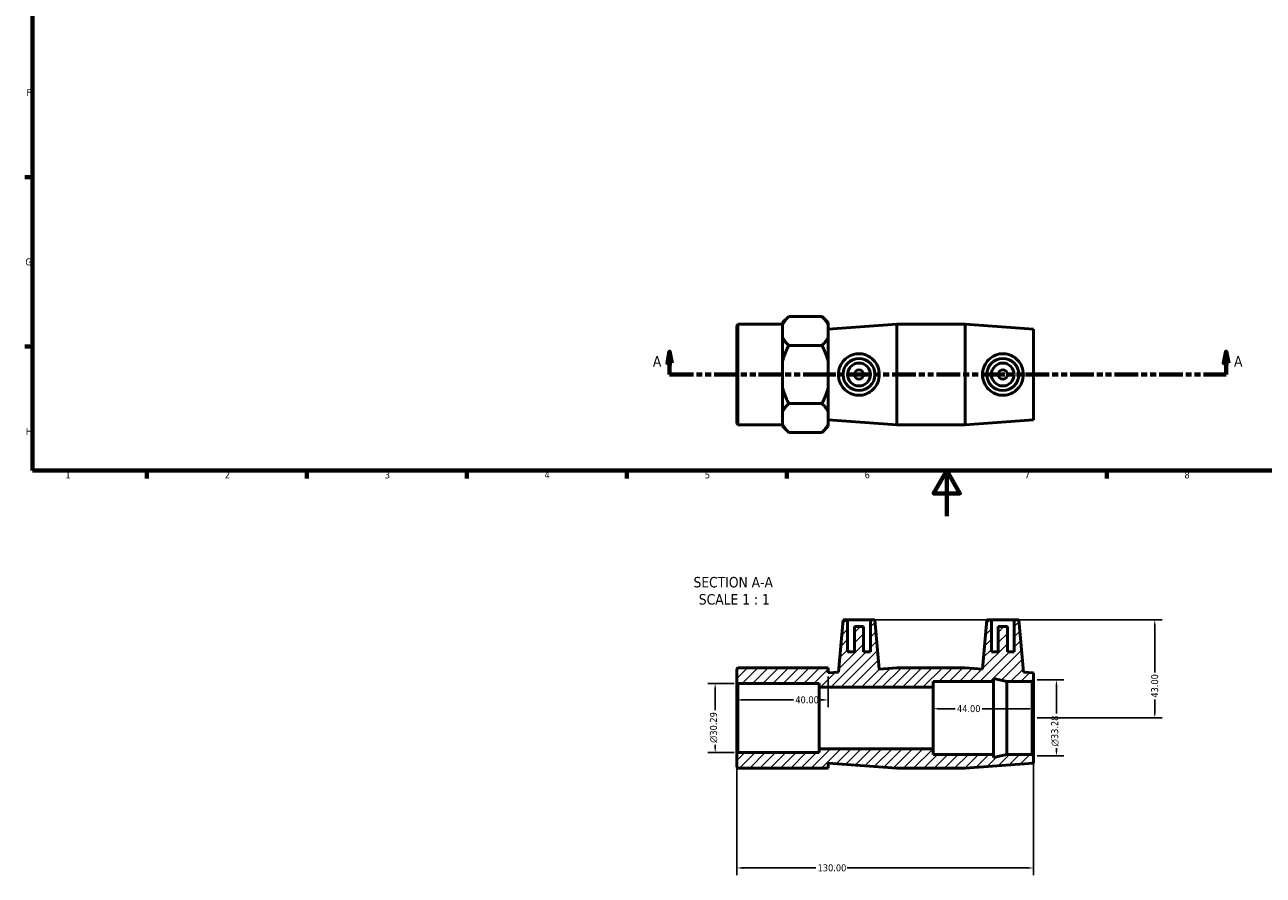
# Model space of a CAD drawing. Header units: millimetres. Extents: x 0 to 904, y -157 to 594.
# Tile 1 of 3: x 17 to 559, y -157 to 215. Entities that reach past the tile are written whole.
import ezdxf

# ---------------------------------------------------------------- set-up
doc = ezdxf.new("R2010")
doc.units = ezdxf.units.MM
doc.linetypes.add('DOUBLE_DASH_CHAIN', pattern=[1.2403, 0.6614, -0.0827, 0.1654, -0.0827, 0.1654, -0.0827])
for name, color, linetype, lineweight in [('Border (ANSI)', 7, 'Continuous', 70), ('Dimension (ANSI)', 7, 'Continuous', 25), ('Hatch (ANSI)', 7, 'Continuous', 18), ('Section Line (ANSI)', 7, 'DOUBLE_DASH_CHAIN', 70), ('Symbol (ANSI)', 7, 'Continuous', 25), ('Visible (ANSI)', 7, 'Continuous', 50)]:
    doc.layers.add(name, color=color, linetype=linetype, lineweight=lineweight)
doc.styles.add('Label Text (ANSI)', font='tahoma.ttf')
doc.styles.add('Note Text (ANSI)', font='tahoma.ttf')
doc.dimstyles.new('Default - mm (ANSI)', dxfattribs={"dimtxt": 3.048, "dimasz": 2.5, "dimexe": 3.175, "dimexo": 1.6002, "dimgap": 0.8, "dimtad": 0, "dimtoh": 1, "dimrnd": 1e-08, "dimzin": 4, "dimdsep": 46, "dimtxsty": 'Note Text (ANSI)', "dimcen": 0.09, "dimdle": 10, "dimclrd": 256, "dimclre": 256, "dimclrt": 256, "dimadec": 1, "dimazin": 1, "dimtfac": 1, "dimtofl": 0, "dimtmove": 0, "dimatfit": 3, "dimfxl": 1, "dimtolj": 1, "dimtzin": 4, "dimlwd": -1, "dimlwe": -1, "dimarcsym": 0})

# ---------------------------------------------------------------- blocks, each defined once
blk = doc.blocks.new('Borders Default Border')
at = {"layer": 'Border (ANSI)'}
for p, q in [((20, 148.5), (16.55, 148.5)), ((20, 74.25), (16.55, 74.25)), ((70.08, 20), (70.08, 16.55)), ((140.17, 20), (140.17, 16.55)), ((210.25, 20), (210.25, 16.55)), ((280.33, 20), (280.33, 16.55)), ((350.42, 20), (350.42, 16.55)), ((490.58, 20), (490.58, 16.55))]:
    blk.add_line(p, q, dxfattribs=at)
at = {"layer": 'Border (ANSI)', "flags": 128}
for points in [[(20, 20), (20, 574), (821, 574), (821, 20), (20, 20)], [(420.5, 0), (420.5, 20), (414.73, 10), (426.27, 10), (420.5, 20)]]:
    blk.add_lwpolyline(points, dxfattribs=at)
at = {"layer": 'Border (ANSI)', "color": 230, "true_color": 0xff0080, "char_height": 3.05, "attachment_point": 7, "style": 'Note Text (ANSI)'}
for s, insert in [('F', (17.29, 184.1)), ('G', (16.81, 109.79)), ('H', (16.97, 35.6)), ('1', (34.35, 16.55)), ('2', (104.2, 16.55)), ('3', (174.26, 16.49)), ('4', (244.23, 16.55)), ('5', (314.48, 16.49)), ('6', (384.49, 16.49)), ('7', (454.6, 16.55)), ('8', (524.63, 16.48))]:
    blk.add_mtext(s, dxfattribs=dict(at, insert=insert))
blk = doc.blocks.new('2dTransSection0')
at = {"layer": 'Section Line (ANSI)', "linetype": 'Continuous'}
for p, q in [((299.08, 72.06), (298.08, 67.06)), ((299.08, 67.06), (299.08, 72.06)), ((300.08, 67.06), (299.08, 72.06)), ((542.85, 72.06), (541.85, 67.06)), ((542.85, 67.06), (542.85, 72.06)), ((543.85, 67.06), (542.85, 72.06)), ((298.08, 67.06), (300.08, 67.06)), ((299.08, 62.06), (299.08, 67.06)), ((541.85, 67.06), (543.85, 67.06)), ((542.85, 62.06), (542.85, 67.06)), ((299.08, 62.06), (308.97, 62.06)), ((532.96, 62.06), (542.85, 62.06))]:
    blk.add_line(p, q, dxfattribs=at)
at = {"layer": 'Section Line (ANSI)', "linetype": 'DOUBLE_DASH_CHAIN', "ltscale": 15.71387}
blk.add_line((299.08, 62.06), (542.85, 62.06), dxfattribs=at)
at = {"layer": 'Section Line (ANSI)', "linetype": 'Continuous', "flags": 128}
for points in [[(300.08, 67.06), (299.08, 72.06), (298.08, 67.06), (300.08, 67.06)], [(543.85, 67.06), (542.85, 72.06), (541.85, 67.06), (543.85, 67.06)]]:
    blk.add_lwpolyline(points, dxfattribs=at)
at = {"layer": 'Section Line (ANSI)'}
for points in [[(300.08, 67.06), (299.08, 72.06), (298.08, 67.06), (300.08, 67.06)], [(543.85, 67.06), (542.85, 72.06), (541.85, 67.06), (543.85, 67.06)]]:
    blk.add_solid(points, dxfattribs=at)
at = {"layer": 'Section Line (ANSI)', "char_height": 4.57, "attachment_point": 7, "style": 'Label Text (ANSI)'}
for insert in [(291.72, 65.56), (546.32, 65.56)]:
    blk.add_mtext('A', dxfattribs=dict(at, insert=insert))
blk = doc.blocks.new('*D7')
at = {"layer": 'Defpoints', "color": 0, "transparency": 16777216}
for p in [(329.01, -73.24), (319.01, -103.54), (329.01, -103.54)]:
    blk.add_point(p, dxfattribs=at)
at = {"layer": 'Dimension (ANSI)', "transparency": 16777216}
for p, q in [((327.41, -73.24), (315.84, -73.24)), ((319.01, -75.74), (319.01, -84.95)), ((319.01, -101.04), (319.01, -100.09)), ((327.41, -103.54), (315.84, -103.54))]:
    blk.add_line(p, q, dxfattribs=at)
for points in [[(318.59, -75.74), (319.43, -75.74), (319.01, -73.24)], [(318.59, -101.04), (319.43, -101.04), (319.01, -103.54)]]:
    blk.add_solid(points, dxfattribs=at)
at = {"layer": 'Dimension (ANSI)', "color": 230, "true_color": 0xff0080, "transparency": 16777216, "insert": (316.72, -99.29), "char_height": 3.048, "attachment_point": 1, "rotation": 90, "style": 'Note Text (ANSI)'}
blk.add_mtext('\\A1;\\fAIGDT|b0|i0;\\H3.0480;\\ln\\fTahoma|b0|i0;\\H3.0480;30.29', dxfattribs=at)
blk = doc.blocks.new('*D8')
at = {"layer": 'Defpoints', "color": 0, "transparency": 16777216}
for p in [(328.53, -104.02), (458.53, -105.03), (328.53, -154.09)]:
    blk.add_point(p, dxfattribs=at)
at = {"layer": 'Dimension (ANSI)', "transparency": 16777216}
for p, q in [((328.53, -105.62), (328.53, -157.26)), ((458.53, -106.63), (458.53, -157.26)), ((331.03, -154.09), (363.1, -154.09)), ((456.03, -154.09), (376.78, -154.09))]:
    blk.add_line(p, q, dxfattribs=at)
for points in [[(331.03, -153.67), (331.03, -154.5), (328.53, -154.09)], [(456.03, -153.67), (456.03, -154.5), (458.53, -154.09)]]:
    blk.add_solid(points, dxfattribs=at)
at = {"layer": 'Dimension (ANSI)', "color": 230, "true_color": 0xff0080, "transparency": 16777216, "insert": (363.9, -152.5), "char_height": 3.048, "attachment_point": 1, "style": 'Note Text (ANSI)'}
blk.add_mtext('\\A1;130.00', dxfattribs=at)
blk = doc.blocks.new('*D9')
at = {"layer": 'Defpoints', "color": 0, "transparency": 16777216}
for p in [(458.53, -71.75), (458.53, -105.03), (468.53, -105.03)]:
    blk.add_point(p, dxfattribs=at)
at = {"layer": 'Dimension (ANSI)', "transparency": 16777216}
for p, q in [((460.13, -71.75), (471.71, -71.75)), ((468.53, -74.25), (468.53, -86.43)), ((468.53, -102.53), (468.53, -101.6)), ((460.13, -105.03), (471.71, -105.03))]:
    blk.add_line(p, q, dxfattribs=at)
for points in [[(468.11, -74.25), (468.95, -74.25), (468.53, -71.75)], [(468.11, -102.53), (468.95, -102.53), (468.53, -105.03)]]:
    blk.add_solid(points, dxfattribs=at)
at = {"layer": 'Dimension (ANSI)', "color": 230, "true_color": 0xff0080, "transparency": 16777216, "insert": (466.24, -100.8), "char_height": 3.048, "attachment_point": 1, "rotation": 90, "style": 'Note Text (ANSI)'}
blk.add_mtext('\\A1;\\fAIGDT|b0|i0;\\H3.0480;\\ln\\fTahoma|b0|i0;\\H3.0480;33.28', dxfattribs=at)
blk = doc.blocks.new('*D10')
at = {"layer": 'Defpoints', "color": 0, "transparency": 16777216}
for p in [(414.53, -84.35), (414.53, -88.39), (458.53, -88.39)]:
    blk.add_point(p, dxfattribs=at)
at = {"layer": 'Dimension (ANSI)', "transparency": 16777216}
for p, q in [((417.03, -84.35), (424.15, -84.35)), ((456.03, -84.35), (435.92, -84.35))]:
    blk.add_line(p, q, dxfattribs=at)
for points in [[(417.03, -83.93), (417.03, -84.77), (414.53, -84.35)], [(456.03, -83.93), (456.03, -84.77), (458.53, -84.35)]]:
    blk.add_solid(points, dxfattribs=at)
at = {"layer": 'Dimension (ANSI)', "color": 230, "true_color": 0xff0080, "transparency": 16777216, "insert": (424.95, -82.76), "char_height": 3.048, "attachment_point": 1, "style": 'Note Text (ANSI)'}
blk.add_mtext('\\A1;44.00', dxfattribs=at)
blk = doc.blocks.new('*D11')
at = {"layer": 'Defpoints', "color": 0, "transparency": 16777216}
for p in [(387.03, -45.39), (458.53, -88.39), (511.61, -88.39)]:
    blk.add_point(p, dxfattribs=at)
at = {"layer": 'Dimension (ANSI)', "transparency": 16777216}
for p, q in [((388.63, -45.39), (514.78, -45.39)), ((511.61, -47.89), (511.61, -68.5)), ((511.61, -85.89), (511.61, -80.28)), ((460.13, -88.39), (514.78, -88.39))]:
    blk.add_line(p, q, dxfattribs=at)
for points in [[(511.19, -47.89), (512.02, -47.89), (511.61, -45.39)], [(511.19, -85.89), (512.02, -85.89), (511.61, -88.39)]]:
    blk.add_solid(points, dxfattribs=at)
at = {"layer": 'Dimension (ANSI)', "color": 230, "true_color": 0xff0080, "transparency": 16777216, "insert": (510.02, -79.48), "char_height": 3.048, "attachment_point": 1, "rotation": 90, "style": 'Note Text (ANSI)'}
blk.add_mtext('\\A1;43.00', dxfattribs=at)
blk = doc.blocks.new('*D12')
at = {"layer": 'Defpoints', "color": 0, "transparency": 16777216}
for p in [(368.53, -68.59), (328.53, -80.47), (368.53, -80.47)]:
    blk.add_point(p, dxfattribs=at)
at = {"layer": 'Dimension (ANSI)', "transparency": 16777216}
for p, q in [((368.53, -70.19), (368.53, -83.65)), ((331.03, -80.47), (353.34, -80.47)), ((366.03, -80.47), (365.11, -80.47))]:
    blk.add_line(p, q, dxfattribs=at)
for points in [[(331.03, -80.06), (331.03, -80.89), (328.53, -80.47)], [(366.03, -80.06), (366.03, -80.89), (368.53, -80.47)]]:
    blk.add_solid(points, dxfattribs=at)
at = {"layer": 'Dimension (ANSI)', "color": 230, "true_color": 0xff0080, "transparency": 16777216, "insert": (354.14, -78.89), "char_height": 3.048, "attachment_point": 1, "style": 'Note Text (ANSI)'}
blk.add_mtext('\\A1;40.00', dxfattribs=at)

msp = doc.modelspace()

# ---------------------------------------------------------------- hatches: boundary and pattern name
at = {"layer": 'Hatch (ANSI)'}
h = msp.add_hatch(dxfattribs=at)
h.set_pattern_fill('ANSI31', color=256, scale=25.4, style=0)
h.set_pattern_definition([(45, (0, 0), (-2.245064, 2.245064), [])])
h.paths.add_polyline_path([(428.531, -66.39), (398.531, -66.39), (390.917, -66.949), (389.031, -45.39), (387.031, -45.39), (387.031, -59.39), (384.031, -59.39), (384.031, -48.39), (380.031, -48.39), (380.031, -59.39), (377.031, -59.39), (377.031, -45.39), (375.031, -45.39), (373.03, -68.26), (368.531, -68.59), (368.531, -66.39), (348.531, -66.39), (329.011, -66.39), (328.531, -66.87), (328.531, -72.765), (329.011, -73.245), (364.531, -73.245), (364.531, -74.89), (414.531, -74.89), (414.531, -72.39), (440.931, -72.39), (440.931, -71.143), (446.798, -72.39), (457.891, -72.39), (458.531, -71.75), (458.531, -68.59), (454.032, -68.26), (452.031, -45.39), (450.031, -45.39), (450.031, -59.39), (447.031, -59.39), (447.031, -48.39), (443.031, -48.39), (443.031, -59.39), (440.031, -59.39), (440.031, -45.39), (438.031, -45.39), (436.145, -66.949)])
h.paths.add_polyline_path([(398.531, -110.39), (428.531, -110.39), (458.531, -108.19), (458.531, -105.03), (457.891, -104.39), (446.798, -104.39), (440.931, -105.637), (440.931, -104.39), (414.531, -104.39), (414.531, -101.89), (364.531, -101.89), (364.531, -103.536), (329.011, -103.536), (328.531, -104.016), (328.531, -109.91), (329.011, -110.39), (348.531, -110.39), (368.531, -110.39), (368.531, -108.19)])

# ---------------------------------------------------------------- linework, layer by layer
at = {"layer": 'Visible (ANSI)'}
for p, q in [((348.531, 84.761), (351.231, 87.461)), ((365.831, 87.461), (351.231, 87.461)), ((368.531, 84.761), (365.831, 87.461)), ((328.531, 83.578), (329.011, 84.058)), ((328.531, 40.538), (328.531, 83.578)), ((329.011, 84.058), (329.011, 40.058)), ((329.011, 84.058), (348.531, 84.058)), ((348.531, 84.761), (348.531, 83.914)), ((348.531, 81.11), (348.531, 83.914)), ((368.531, 83.914), (368.531, 84.761)), ((368.531, 81.858), (398.531, 84.058)), ((368.531, 78.307), (368.531, 83.914)), ((398.531, 40.058), (398.531, 84.058)), ((398.531, 84.058), (428.531, 84.058)), ((428.531, 40.058), (428.531, 84.058)), ((458.531, 81.858), (428.531, 84.058)), ((458.531, 42.258), (458.531, 81.858)), ((348.531, 78.307), (348.531, 81.11)), ((348.531, 78.307), (348.531, 67.665)), ((368.531, 67.665), (368.531, 78.307)), ((365.831, 74.76), (351.231, 74.76)), ((348.531, 62.058), (348.531, 67.665)), ((368.531, 56.45), (368.531, 67.665)), ((348.531, 56.45), (348.531, 62.058)), ((348.531, 56.45), (348.531, 45.809)), ((368.531, 45.809), (368.531, 56.45)), ((365.831, 49.356), (351.231, 49.356)), ((348.531, 43.005), (348.531, 45.809)), ((368.531, 40.201), (368.531, 45.809)), ((328.531, 40.538), (329.011, 40.058)), ((329.011, 40.058), (348.531, 40.058)), ((348.531, 40.201), (348.531, 43.005)), ((348.531, 40.201), (348.531, 39.354)), ((348.531, 39.354), (351.231, 36.654)), ((368.531, 39.354), (365.831, 36.654)), ((368.531, 42.258), (398.531, 40.058)), ((368.531, 39.354), (368.531, 40.201)), ((398.531, 40.058), (428.531, 40.058)), ((458.531, 42.258), (428.531, 40.058)), ((365.831, 36.654), (351.231, 36.654)), ((375.031, -45.39), (373.03, -68.26)), ((377.031, -45.39), (375.031, -45.39)), ((377.031, -59.39), (377.031, -45.39)), ((377.031, -45.39), (387.031, -45.39)), ((384.031, -48.39), (380.031, -48.39)), ((380.031, -48.39), (380.031, -59.39)), ((384.031, -59.39), (384.031, -48.39)), ((389.031, -45.39), (387.031, -45.39)), ((387.031, -45.39), (387.031, -59.39)), ((390.917, -66.949), (389.031, -45.39)), ((438.031, -45.39), (436.145, -66.949)), ((440.031, -45.39), (438.031, -45.39)), ((440.031, -59.39), (440.031, -45.39)), ((440.031, -45.39), (450.031, -45.39)), ((447.031, -48.39), (443.031, -48.39)), ((443.031, -48.39), (443.031, -59.39)), ((447.031, -59.39), (447.031, -48.39)), ((452.031, -45.39), (450.031, -45.39)), ((450.031, -45.39), (450.031, -59.39)), ((454.032, -68.26), (452.031, -45.39)), ((380.031, -59.39), (377.031, -59.39)), ((387.031, -59.39), (384.031, -59.39)), ((443.031, -59.39), (440.031, -59.39)), ((450.031, -59.39), (447.031, -59.39)), ((329.011, -66.39), (328.531, -66.87)), ((328.531, -66.87), (328.531, -72.765)), ((348.531, -66.39), (329.011, -66.39)), ((368.531, -66.39), (348.531, -66.39)), ((368.531, -68.59), (368.531, -66.39)), ((373.03, -68.26), (368.531, -68.59)), ((398.531, -66.39), (390.917, -66.949)), ((428.531, -66.39), (398.531, -66.39)), ((436.145, -66.949), (428.531, -66.39)), ((458.531, -68.59), (454.032, -68.26)), ((458.531, -71.75), (458.531, -68.59)), ((328.531, -72.765), (329.011, -73.245)), ((328.531, -72.765), (328.531, -104.016)), ((329.011, -73.245), (364.531, -73.245)), ((329.011, -103.536), (329.011, -73.245)), ((364.531, -73.245), (364.531, -74.89)), ((364.531, -74.89), (414.531, -74.89)), ((364.531, -101.89), (364.531, -74.89)), ((414.531, -74.89), (414.531, -72.39)), ((414.531, -72.39), (440.931, -72.39)), ((414.531, -101.89), (414.531, -74.89)), ((440.931, -72.39), (440.931, -71.143)), ((440.931, -71.143), (446.798, -72.39)), ((440.931, -104.39), (440.931, -72.39)), ((446.798, -72.39), (457.891, -72.39)), ((446.798, -104.39), (446.798, -72.39)), ((457.891, -72.39), (458.531, -71.75)), ((457.891, -72.39), (457.891, -104.39)), ((458.531, -105.03), (458.531, -71.75)), ((414.531, -101.89), (364.531, -101.89)), ((364.531, -101.89), (364.531, -103.536)), ((414.531, -104.39), (414.531, -101.89)), ((329.011, -103.536), (328.531, -104.016)), ((328.531, -104.016), (328.531, -109.91)), ((364.531, -103.536), (329.011, -103.536)), ((368.531, -110.39), (368.531, -108.19)), ((368.531, -108.19), (398.531, -110.39)), ((440.931, -104.39), (414.531, -104.39)), ((428.531, -110.39), (458.531, -108.19)), ((446.798, -104.39), (440.931, -105.637)), ((440.931, -105.637), (440.931, -104.39)), ((457.891, -104.39), (446.798, -104.39)), ((458.531, -105.03), (457.891, -104.39)), ((458.531, -108.19), (458.531, -105.03)), ((328.531, -109.91), (329.011, -110.39)), ((329.011, -110.39), (348.531, -110.39)), ((348.531, -110.39), (368.531, -110.39)), ((398.531, -110.39), (428.531, -110.39))]:
    msp.add_line(p, q, dxfattribs=at)
for centre, radius in [((382.031, 62.058), 7), ((382.031, 62.058), 5), ((445.031, 62.058), 7), ((445.031, 62.058), 5), ((382.031, 62.058), 2), ((445.031, 62.058), 2)]:
    msp.add_circle(centre, radius, dxfattribs=at)
for points in [[(351.231, 87.461), (349.358, 85.588), (348.531, 83.914)], [(368.531, 83.914), (367.704, 85.588), (365.831, 87.461)], [(348.531, 78.307), (349.358, 76.633), (351.231, 74.76)], [(365.831, 74.76), (367.704, 76.633), (368.531, 78.307)], [(351.231, 74.76), (349.358, 71.013), (348.531, 67.665)], [(368.531, 67.665), (367.704, 71.013), (365.831, 74.76)], [(348.531, 56.45), (349.358, 53.102), (351.231, 49.356)], [(365.831, 49.356), (367.704, 53.102), (368.531, 56.45)], [(351.231, 49.356), (349.358, 47.483), (348.531, 45.809)], [(368.531, 45.809), (367.704, 47.483), (365.831, 49.356)], [(348.531, 40.201), (349.358, 38.527), (351.231, 36.654)], [(365.831, 36.654), (367.704, 38.527), (368.531, 40.201)]]:
    msp.add_rational_spline(points, [1, 1.0110537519, 1], degree=2, dxfattribs=at)
for points, knots in [([(381.685, 52.934), (380.57, 52.97), (379.393, 53.235), (377.254, 54.212), (376.291, 54.922), (374.777, 56.526), (374.12, 57.533), (373.247, 59.736), (373.03, 60.933), (373.03, 63.183), (373.247, 64.379), (374.12, 66.583), (374.777, 67.59), (376.291, 69.193), (377.254, 69.904), (379.393, 70.88), (380.57, 71.145), (382.883, 71.22), (384.139, 71), (386.423, 70.069), (387.454, 69.358), (389.059, 67.734), (389.753, 66.717), (390.683, 64.464), (390.917, 63.228), (390.917, 60.888), (390.683, 59.651), (389.753, 57.399), (389.059, 56.381), (387.454, 54.758), (386.423, 54.047), (384.139, 53.115), (382.883, 52.896), (381.685, 52.934)], [0, 0, 0, 0, 0.335382, 0.335382, 0.670764, 0.670764, 1.0082723, 1.0082723, 1.3457806, 1.3457806, 1.6832889, 1.6832889, 2.0207972, 2.0207972, 2.3561792, 2.3561792, 2.6915613, 2.6915613, 3.0520079, 3.0520079, 3.4124546, 3.4124546, 3.7635394, 3.7635394, 4.1146241, 4.1146241, 4.4657089, 4.4657089, 4.8167937, 4.8167937, 5.1772404, 5.1772404, 5.537687, 5.537687, 5.537687, 5.537687]), ([(445.378, 52.934), (444.18, 52.896), (442.923, 53.115), (440.639, 54.047), (439.608, 54.758), (438.003, 56.381), (437.309, 57.399), (436.38, 59.651), (436.145, 60.888), (436.145, 63.228), (436.38, 64.464), (437.309, 66.717), (438.003, 67.734), (439.608, 69.358), (440.639, 70.069), (442.923, 71), (444.18, 71.22), (446.493, 71.145), (447.67, 70.88), (449.808, 69.904), (450.771, 69.193), (452.285, 67.59), (452.942, 66.583), (453.816, 64.379), (454.032, 63.183), (454.032, 60.933), (453.816, 59.736), (452.942, 57.533), (452.285, 56.526), (450.771, 54.922), (449.808, 54.212), (447.67, 53.235), (446.493, 52.97), (445.378, 52.934)], [0, 0, 0, 0, 0.3604467, 0.3604467, 0.7208934, 0.7208934, 1.0719781, 1.0719781, 1.4230629, 1.4230629, 1.7741477, 1.7741477, 2.1252324, 2.1252324, 2.4856791, 2.4856791, 2.8461258, 2.8461258, 3.1815078, 3.1815078, 3.5168898, 3.5168898, 3.8543981, 3.8543981, 4.1919064, 4.1919064, 4.5294147, 4.5294147, 4.866923, 4.866923, 5.202305, 5.202305, 5.537687, 5.537687, 5.537687, 5.537687])]:
    msp.add_open_spline(points, degree=3, knots=knots, dxfattribs=at)

# ---------------------------------------------------------------- block references
msp.add_blockref('Borders Default Border', (0, 0))
at = {"layer": 'Section Line (ANSI)'}
msp.add_blockref('2dTransSection0', (0, 0), dxfattribs=at)

# ---------------------------------------------------------------- texts
at = {"layer": 'Symbol (ANSI)', "char_height": 4.572, "attachment_point": 7, "style": 'Label Text (ANSI)'}
for s, insert in [('SECTION A-A', (309.522, -31.285)), ('SCALE 1 : 1', (311.842, -38.798))]:
    msp.add_mtext(s, dxfattribs=dict(at, insert=insert))

# ---------------------------------------------------------------- dimensions: what is measured, and where the dimension line sits
at = {"layer": 'Dimension (ANSI)'}
for base, p1, p2, angle, override, picture, middle in [((511.608, -88.39), (387.031, -45.39), (458.531, -88.39), 90, {"dimtoh": 0, "dimdec": 2, "dimtp": 0, "dimtm": 0, "dimtdec": 2, "dimatfit": 1}, '*D11', (511.608, -74.39)), ((414.531, -84.35), (458.531, -88.39), (414.531, -88.39), 180, {"dimtoh": 0, "dimdec": 2, "dimse1": 1, "dimse2": 1, "dimtp": 0, "dimtm": 0, "dimtdec": 2, "dimatfit": 1}, '*D10', (430.031, -84.35)), ((328.531, -154.088), (458.531, -105.03), (328.531, -104.016), 180, {"dimtoh": 0, "dimdec": 2, "dimtp": 0, "dimtm": 0, "dimtdec": 2, "dimatfit": 1}, '*D8', (369.942, -154.088))]:
    dim = msp.add_linear_dim(base=base, p1=p1, p2=p2, angle=angle, dimstyle='Default - mm (ANSI)', override=override, dxfattribs=at)
    dim.commit()
    dim.dimension.update_dxf_attribs({"geometry": picture, "text_midpoint": middle, "dimtype": 160})
dim = msp.add_linear_dim(base=(368.531, -80.474), p1=(328.531, -80.474), p2=(368.531, -68.59), dimstyle='Default - mm (ANSI)', override={"dimtoh": 0, "dimdec": 2, "dimse1": 1, "dimtp": 0, "dimtm": 0, "dimtdec": 2, "dimatfit": 1}, dxfattribs=at)
dim.commit()
dim.dimension.update_dxf_attribs({"geometry": '*D12', "text_midpoint": (359.222, -80.474), "dimtype": 160})
for base, p1, p2, picture, middle in [((319.011, -103.536), (329.011, -73.245), (329.011, -103.536), '*D7', (319.011, -92.519)), ((468.531, -105.03), (458.531, -71.75), (458.531, -105.03), '*D9', (468.531, -94.013))]:
    dim = msp.add_linear_dim(base=base, p1=p1, p2=p2, angle=90, text='\\fAIGDT|b0|i0;\\H3.0480;\\ln\\fTahoma|b0|i0;\\H3.0480;<>', dimstyle='Default - mm (ANSI)', override={"dimtoh": 0, "dimdec": 2, "dimtp": 0, "dimtm": 0, "dimtdec": 2, "dimatfit": 1}, dxfattribs=at)
    dim.commit()
    dim.dimension.update_dxf_attribs({"geometry": picture, "text_midpoint": middle, "dimtype": 160})

doc.saveas('drawing.dxf')
